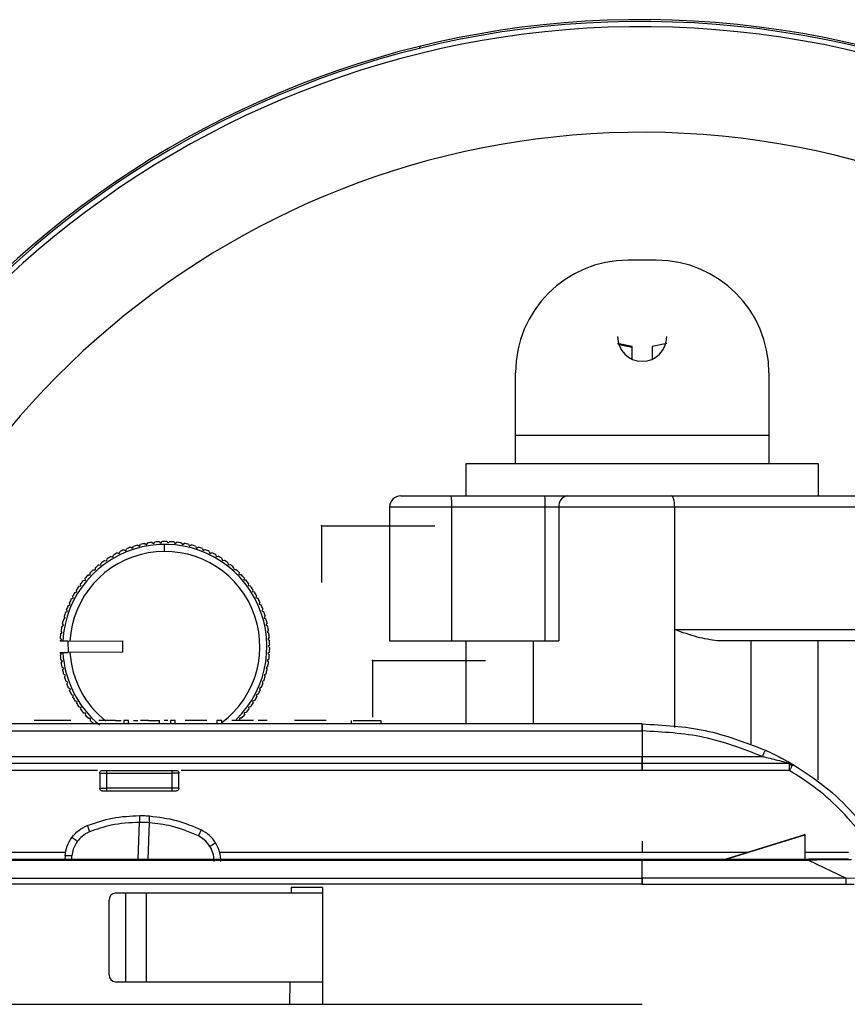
# Model space of a CAD drawing. Header units: millimetres. Extents: x -160 to 150, y -264 to -131.
# Tile 6 of 7: x 40 to 98, y -201 to -131. Entities that reach past the tile are written whole.
import ezdxf

# ---------------------------------------------------------------- set-up
doc = ezdxf.new("R2010")
doc.units = ezdxf.units.MM
doc.header["$PDSIZE"] = -1

msp = doc.modelspace()

# ---------------------------------------------------------------- linework, layer by layer
at = {"color": 7, "linetype": 'Continuous', "lineweight": 25}
for p, q in [((84.931, -148.034), (82.931, -148.034)), ((83.231, -155.063), (83.231, -154.166)), ((84.631, -154.166), (84.631, -155.063)), ((74.931, -162.459), (74.931, -156.034)), ((92.931, -156.034), (92.931, -162.459)), ((74.931, -160.459), (92.931, -160.459)), ((71.431, -162.459), (96.431, -162.459)), ((71.431, -164.759), (71.431, -162.459)), ((96.431, -162.459), (96.431, -164.759)), ((66.79, -164.759), (101.072, -164.759)), ((65.99, -165.559), (65.99, -175.059)), ((101.872, -165.559), (65.99, -165.559)), ((70.412, -175.059), (70.412, -165.559)), ((77.049, -175.059), (77.049, -165.559)), ((78.014, -165.559), (78.014, -175.059)), ((86.238, -181.198), (86.238, -165.559)), ((47.61, -168.413), (47.742, -168.48)), ((47.742, -168.48), (47.808, -168.348)), ((48.107, -168.262), (48.234, -168.337)), ((48.234, -168.337), (48.31, -168.211)), ((48.614, -168.145), (48.735, -168.229)), ((48.735, -168.229), (48.82, -168.108)), ((49.128, -168.064), (49.243, -168.157)), ((49.243, -168.157), (49.335, -168.042)), ((49.646, -168.019), (49.754, -168.119)), ((49.754, -168.119), (49.855, -168.011)), ((50.012, -168.709), (50.011, -168.209)), ((50.166, -168.01), (50.267, -168.118)), ((50.267, -168.118), (50.374, -168.017)), ((50.685, -168.038), (50.778, -168.152)), ((50.778, -168.152), (50.893, -168.059)), ((51.201, -168.102), (51.286, -168.222)), ((51.286, -168.222), (51.407, -168.137)), ((51.711, -168.201), (51.788, -168.327)), ((51.788, -168.327), (51.914, -168.251)), ((52.214, -168.336), (52.281, -168.467)), ((52.281, -168.467), (52.413, -168.4)), ((46.198, -169.071), (46.341, -169.109)), ((46.341, -169.109), (46.379, -168.966)), ((46.653, -168.819), (46.793, -168.867)), ((46.793, -168.867), (46.84, -168.727)), ((47.124, -168.599), (47.26, -168.657)), ((47.26, -168.657), (47.318, -168.521)), ((52.705, -168.506), (52.763, -168.641)), ((52.763, -168.641), (52.899, -168.583)), ((53.184, -168.709), (53.232, -168.849)), ((53.232, -168.849), (53.372, -168.8)), ((53.647, -168.945), (53.686, -169.088)), ((53.686, -169.088), (53.828, -169.049)), ((45.346, -169.666), (45.493, -169.684)), ((45.493, -169.684), (45.51, -169.537)), ((45.762, -169.354), (45.907, -169.381)), ((45.907, -169.381), (45.935, -169.236)), ((54.092, -169.214), (54.121, -169.358)), ((54.121, -169.358), (54.266, -169.33)), ((54.518, -169.512), (54.537, -169.659)), ((54.537, -169.659), (54.683, -169.64)), ((54.922, -169.84), (54.93, -169.987)), ((44.586, -170.375), (44.733, -170.372)), ((44.733, -170.372), (44.73, -170.224)), ((44.954, -170.007), (45.101, -170.015)), ((45.101, -170.015), (45.108, -169.867)), ((54.93, -169.987), (55.078, -169.979)), ((55.302, -170.194), (55.3, -170.342)), ((55.3, -170.342), (55.448, -170.344)), ((43.931, -171.182), (44.077, -171.159)), ((44.077, -171.159), (44.053, -171.013)), ((44.244, -170.767), (44.391, -170.754)), ((44.391, -170.754), (44.378, -170.607)), ((55.657, -170.575), (55.644, -170.722)), ((55.644, -170.722), (55.791, -170.735)), ((55.984, -170.979), (55.961, -171.125)), ((55.961, -171.125), (56.107, -171.148)), ((43.536, -172.029), (43.493, -171.888)), ((43.647, -171.618), (43.791, -171.584)), ((43.791, -171.584), (43.758, -171.441)), ((56.282, -171.405), (56.249, -171.549)), ((56.249, -171.549), (56.393, -171.582)), ((56.549, -171.851), (56.506, -171.993)), ((43.175, -172.544), (43.313, -172.49)), ((43.313, -172.49), (43.259, -172.353)), ((43.395, -172.073), (43.536, -172.029)), ((56.506, -171.993), (56.648, -172.036)), ((56.785, -172.315), (56.732, -172.453)), ((56.732, -172.453), (56.87, -172.505)), ((42.965, -173.454), (42.893, -173.325)), ((42.988, -173.029), (43.122, -172.966)), ((43.122, -172.966), (43.059, -172.833)), ((56.988, -172.794), (56.926, -172.928)), ((56.926, -172.928), (57.06, -172.99)), ((57.157, -173.285), (57.086, -173.415)), ((42.719, -174.033), (42.842, -173.952)), ((42.842, -173.952), (42.762, -173.828)), ((42.836, -173.526), (42.965, -173.454)), ((57.086, -173.415), (57.215, -173.486)), ((57.291, -173.788), (57.211, -173.912)), ((57.211, -173.912), (57.335, -173.992)), ((42.637, -174.546), (42.755, -174.457)), ((42.755, -174.457), (42.666, -174.339)), ((57.39, -174.298), (57.301, -174.416)), ((57.301, -174.416), (57.42, -174.505)), ((86.238, -174.259), (101.872, -174.259)), ((42.591, -175.064), (42.703, -174.967)), ((42.591, -175.064), (42.591, -175.079)), ((43.158, -175.078), (42.591, -175.079)), ((42.703, -174.967), (42.605, -174.856)), ((43.158, -175.078), (47.03, -175.067)), ((43.158, -175.078), (43.16, -175.878)), ((47.03, -175.067), (47.032, -175.867)), ((57.453, -174.814), (57.356, -174.926)), ((57.356, -174.926), (57.468, -175.023)), ((57.48, -175.334), (57.376, -175.438)), ((57.376, -175.438), (57.48, -175.543)), ((65.99, -175.059), (78.014, -175.059)), ((71.431, -180.959), (71.431, -175.059)), ((76.181, -175.059), (76.181, -180.959)), ((101.072, -175.059), (89.274, -175.059)), ((91.681, -182.359), (91.681, -175.059)), ((96.431, -184.913), (96.431, -175.059)), ((42.593, -175.879), (43.16, -175.878)), ((42.593, -175.879), (42.594, -175.895)), ((42.706, -175.992), (42.594, -175.895)), ((42.609, -176.104), (42.706, -175.992)), ((47.032, -175.867), (43.144, -175.878)), ((43.144, -175.878), (43.144, -175.878)), ((57.471, -175.854), (57.359, -175.951)), ((57.359, -175.951), (57.457, -176.062)), ((42.761, -176.502), (42.642, -176.413)), ((42.672, -176.62), (42.761, -176.502)), ((57.425, -176.372), (57.307, -176.461)), ((57.307, -176.461), (57.396, -176.579)), ((42.851, -177.006), (42.727, -176.926)), ((42.771, -177.13), (42.851, -177.006)), ((42.976, -177.503), (42.847, -177.432)), ((42.905, -177.633), (42.976, -177.503)), ((57.226, -177.392), (57.097, -177.464)), ((57.097, -177.464), (57.169, -177.593)), ((57.343, -176.885), (57.22, -176.966)), ((57.22, -176.966), (57.3, -177.09)), ((43.136, -177.99), (43.002, -177.928)), ((43.074, -178.125), (43.136, -177.99)), ((57.074, -177.889), (56.94, -177.952)), ((56.94, -177.952), (57.003, -178.086)), ((43.33, -178.465), (43.191, -178.413)), ((43.277, -178.603), (43.33, -178.465)), ((43.556, -178.925), (43.414, -178.883)), ((43.513, -179.067), (43.556, -178.925)), ((56.667, -178.845), (56.526, -178.889)), ((56.526, -178.889), (56.569, -179.03)), ((56.887, -178.374), (56.749, -178.428)), ((56.749, -178.428), (56.802, -178.565)), ((43.813, -179.369), (43.669, -179.336)), ((43.78, -179.513), (43.813, -179.369)), ((56.414, -179.3), (56.271, -179.334)), ((56.271, -179.334), (56.304, -179.478)), ((44.101, -179.793), (43.955, -179.77)), ((44.078, -179.939), (44.101, -179.793)), ((44.418, -180.196), (44.271, -180.183)), ((44.405, -180.343), (44.418, -180.196)), ((55.818, -180.151), (55.671, -180.164)), ((55.671, -180.164), (55.684, -180.312)), ((56.131, -179.736), (55.985, -179.76)), ((55.985, -179.76), (56.009, -179.905)), ((83.93, -180.959), (14.224, -180.959)), ((43.353, -180.719), (40.761, -180.719)), ((44.762, -180.576), (44.614, -180.574)), ((44.76, -180.724), (44.762, -180.576)), ((45.132, -180.931), (44.984, -180.939)), ((46.538, -180.719), (46.942, -180.719)), ((47.12, -180.719), (47.12, -180.969)), ((47.464, -180.969), (47.464, -180.719)), ((48.873, -180.719), (48.87, -180.719)), ((49.666, -180.969), (49.666, -180.719)), ((50.429, -180.719), (50.429, -180.969)), ((50.774, -180.969), (50.774, -180.719)), ((53.022, -180.719), (51.486, -180.719)), ((53.734, -180.719), (53.734, -180.969)), ((54.079, -180.969), (54.079, -180.719)), ((56.327, -180.719), (54.791, -180.719)), ((55.476, -180.543), (55.329, -180.546)), ((55.329, -180.546), (55.332, -180.694)), ((57.311, -180.719), (56.657, -180.719)), ((61.487, -180.719), (59.239, -180.719)), ((63.271, -180.719), (63.271, -180.969)), ((65.386, -180.969), (65.386, -180.719)), ((19.224, -181.455), (83.93, -181.455)), ((83.93, -181.455), (83.93, -183.263)), ((94.383, -183.759), (11.704, -183.759)), ((13.033, -183.263), (92.472, -183.263)), ((94.383, -183.759), (94.515, -183.777)), ((94.515, -183.777), (94.638, -183.829)), ((45.262, -184.255), (26.188, -184.255)), ((45.412, -184.455), (45.412, -185.509)), ((45.912, -184.255), (50.538, -184.255)), ((45.912, -185.509), (45.912, -184.455)), ((45.912, -184.455), (50.538, -184.455)), ((50.538, -184.455), (50.538, -185.509)), ((51.038, -185.509), (51.038, -184.455)), ((94.383, -184.255), (51.188, -184.255)), ((94.494, -183.847), (94.562, -183.953)), ((50.538, -185.509), (45.912, -185.509)), ((45.912, -185.709), (50.538, -185.709)), ((48.137, -190.559), (48.236, -187.941)), ((48.933, -187.967), (48.835, -190.559)), ((89.817, -190.55), (95.419, -188.824)), ((89.893, -190.548), (95.488, -188.824)), ((95.488, -188.809), (95.419, -188.824)), ((95.488, -188.809), (95.488, -190.548)), ((28.816, -190.063), (43.01, -190.063)), ((53.925, -190.063), (91.397, -190.063)), ((95.488, -190.063), (98.574, -190.063)), ((12.921, -190.559), (95.739, -190.559)), ((12.921, -190.63), (83.93, -190.63)), ((42.957, -190.309), (42.939, -190.559)), ((43.422, -190.559), (43.439, -190.327)), ((83.93, -191.915), (83.93, -190.63)), ((83.93, -190.63), (95.744, -190.63)), ((95.744, -190.63), (98.415, -191.913)), ((30.012, -191.915), (83.93, -191.915)), ((98.415, -191.913), (83.93, -191.913)), ((99.001, -191.917), (98.415, -191.913)), ((83.93, -192.34), (30.012, -192.34)), ((59.014, -192.559), (59.008, -192.959)), ((61.224, -192.559), (59.014, -192.559)), ((61.224, -192.559), (61.224, -200.859)), ((98.419, -192.342), (83.93, -192.342)), ((98.982, -192.358), (98.419, -192.342)), ((46.084, -198.759), (46.084, -193.459)), ((61.224, -192.959), (46.537, -192.959)), ((47.243, -192.959), (47.243, -199.259)), ((48.719, -192.959), (48.719, -199.259)), ((46.537, -199.259), (61.224, -199.259)), ((58.913, -199.259), (58.889, -200.859)), ((10.224, -200.859), (83.93, -200.859))]:
    msp.add_line(p, q, dxfattribs=at)
at = {"color": 7, "linetype": 'Continuous'}
for p, q in [((61.171, -166.897), (61.171, -170.91)), ((61.171, -166.897), (69.197, -166.897)), ((64.77, -176.459), (64.77, -180.472)), ((64.77, -176.459), (72.796, -176.459))]:
    msp.add_line(p, q, dxfattribs=at)
at = {"color": 7, "linetype": 'Continuous', "lineweight": 25, "flags": 128}
for points in [[(68.1, -132.907), (68.155, -132.868), (68.229, -132.84)], [(83.231, -154.166), (82.298, -153.972), (82.187, -153.938)], [(82.199, -153.979), (82.292, -154.007), (83.231, -154.201)], [(85.675, -153.938), (85.564, -153.972), (84.631, -154.166)], [(86.238, -165.559), (86.233, -165.403), (86.22, -165.253), (86.198, -165.115), (86.168, -164.993), (86.132, -164.894), (86.091, -164.82), (86.046, -164.774), (86, -164.759)]]:
    msp.add_lwpolyline(points, dxfattribs=at)
at = {"color": 7, "linetype": 'Continuous', "lineweight": 25}
for centre, radius, start, end in [((83.931, -197.459), 66.5, 194.40377, 165.62252), ((83.931, -197.459), 66.367, 194.40555, 165.56649), ((83.931, -197.459), 65.997, 194.51709, 165.51604), ((83.931, -197.459), 58.5, 196.38282, 163.57799), ((82.931, -156.034), 8, 90, 180), ((84.931, -156.034), 8, 0, 90), ((83.931, -153.459), 1.75, 180, 0), ((66.79, -165.559), 0.8, 90, 180), ((65.442, -165.359), 4.973, 357.69899, 6.93315), ((72.08, -165.359), 4.973, 357.69899, 6.93315), ((78.734, -165.476), 0.725, 98.66751, 186.60727), ((50.031, -175.459), 7.25, 314.25672, 176.99356), ((50.031, -175.459), 7.45, 108.9639, 111.35702), ((50.031, -175.459), 7.45, 104.9639, 107.35702), ((50.031, -175.459), 7.45, 100.9639, 103.35702), ((50.031, -175.459), 7.45, 96.9639, 99.35702), ((50.031, -175.459), 7.45, 92.9639, 95.35702), ((50.031, -175.459), 7.45, 88.9639, 91.35702), ((50.031, -175.459), 7.45, 84.9639, 87.35702), ((50.031, -175.459), 7.45, 80.9639, 83.35702), ((50.031, -175.459), 7.45, 76.9639, 79.35702), ((50.031, -175.459), 7.45, 72.9639, 75.35702), ((50.031, -175.459), 7.45, 68.9639, 71.35702), ((50.031, -175.459), 6.75, 306.84421, 176.76316), ((50.031, -175.459), 7.45, 120.9639, 123.35702), ((50.031, -175.459), 7.45, 116.9639, 119.35702), ((50.031, -175.459), 7.45, 112.9639, 115.35702), ((50.031, -175.459), 7.45, 64.9639, 67.35702), ((50.031, -175.459), 7.45, 60.9639, 63.35702), ((50.031, -175.459), 7.45, 56.9639, 59.35702), ((50.031, -175.459), 7.45, 128.9639, 131.35702), ((50.031, -175.459), 7.45, 124.9639, 127.35702), ((50.031, -175.459), 7.45, 52.9639, 55.35702), ((50.031, -175.459), 7.45, 48.9639, 51.35702), ((50.031, -175.459), 7.45, 136.9639, 139.35702), ((50.031, -175.459), 7.45, 132.9639, 135.35702), ((50.031, -175.459), 7.45, 44.9639, 47.35702), ((50.031, -175.459), 7.45, 40.9639, 43.35702), ((50.031, -175.459), 7.45, 144.9639, 147.35702), ((50.031, -175.459), 7.45, 140.9639, 143.35702), ((50.031, -175.459), 7.45, 36.9639, 39.35702), ((50.031, -175.459), 7.45, 32.9639, 35.35702), ((50.031, -175.459), 7.45, 148.9639, 151.35702), ((50.031, -175.459), 7.45, 28.9639, 31.35702), ((50.031, -175.459), 7.45, 156.9639, 159.35702), ((50.031, -175.459), 7.45, 152.9639, 155.35702), ((50.031, -175.459), 7.45, 24.9639, 27.35702), ((50.031, -175.459), 7.45, 20.9639, 23.35702), ((50.031, -175.459), 7.45, 160.9639, 163.35702), ((50.031, -175.459), 7.45, 16.9639, 19.35702), ((50.031, -175.459), 7.45, 168.9639, 171.35702), ((50.031, -175.459), 7.45, 164.9639, 167.35702), ((50.031, -175.459), 7.45, 12.9639, 15.35702), ((50.031, -175.459), 7.45, 8.9639, 11.35702), ((50.031, -175.459), 7.45, 172.9639, 175.35702), ((50.031, -175.459), 7.45, 4.9639, 7.35702), ((50.031, -175.459), 7.45, 0.9639, 3.35702), ((50.031, -175.459), 7.45, 184.9639, 187.35702), ((50.031, -175.459), 7.25, 183.31907, 230.16009), ((50.031, -175.459), 6.75, 183.55776, 231.75009), ((50.031, -175.459), 7.45, 352.9639, 355.35702), ((50.031, -175.459), 7.45, 356.9639, 359.35702), ((50.031, -175.459), 7.45, 188.9639, 191.35702), ((50.031, -175.459), 7.45, 348.9639, 351.35702), ((50.031, -175.459), 7.45, 192.9639, 195.35702), ((50.031, -175.459), 7.45, 344.9639, 347.35702), ((50.031, -175.459), 7.45, 196.9639, 199.35702), ((50.031, -175.459), 7.45, 200.9639, 203.35702), ((50.031, -175.459), 7.45, 336.9639, 339.35702), ((50.031, -175.459), 7.45, 340.9639, 343.35702), ((50.031, -175.459), 7.45, 204.9639, 207.35702), ((50.031, -175.459), 7.45, 332.9639, 335.35702), ((50.031, -175.459), 7.45, 208.9639, 211.35702), ((50.031, -175.459), 7.45, 212.9639, 215.35702), ((50.031, -175.459), 7.45, 324.9639, 327.35702), ((50.031, -175.459), 7.45, 328.9639, 331.35702), ((50.031, -175.459), 7.45, 216.9639, 219.35702), ((50.031, -175.459), 7.45, 316.9639, 319.35702), ((50.031, -175.459), 7.45, 320.9639, 323.35702), ((50.031, -175.459), 7.45, 220.9639, 223.35702), ((50.031, -175.459), 7.45, 224.9639, 227.35702), ((43.064, -193.854), 3.547, 83.93294, 91.72996), ((46.562, -193.437), 0.478, 92.95214, 182.67534), ((46.562, -198.781), 0.478, 177.32466, 267.04786)]:
    msp.add_arc(centre, radius, start, end, dxfattribs=at)
for points, knots in [([(89.274, -175.059), (88.807, -174.988), (87.873, -174.846), (86.783, -174.455), (86.238, -174.259)], [0, 0, 0, 0, 0.5000462, 1, 1, 1, 1]), ([(47.814, -180.719), (47.883, -180.719), (48.041, -180.719), (48.137, -180.719), (48.12, -180.719), (48.115, -180.719)], [0, 0, 0, 0, 0.364629, 0.835921, 1, 1, 1, 1]), ([(48.873, -180.719), (48.952, -180.719), (49.108, -180.719), (49.32, -180.719), (49.496, -180.719), (49.613, -180.719), (49.669, -180.719), (49.66, -180.719), (49.658, -180.719)], [0, 0, 0, 0, 0.192934, 0.380989, 0.564353, 0.744672, 0.933772, 1, 1, 1, 1]), ([(50.251, -180.719), (50.243, -180.719), (50.137, -180.719), (50.055, -180.719), (49.979, -180.719)], [0, 0, 0, 0, 0.0786841, 1, 1, 1, 1]), ([(53.906, -180.719), (53.884, -180.719), (53.839, -180.719), (53.781, -180.719), (53.745, -180.719), (53.73, -180.719), (53.734, -180.719), (53.734, -180.719)], [0, 0, 0, 0, 0.249974, 0.499948, 0.749922, 0.999896, 1, 1, 1, 1]), ([(54.079, -180.719), (54.076, -180.719), (54.071, -180.719), (54.031, -180.719), (53.974, -180.719), (53.929, -180.719), (53.906, -180.719)], [0, 0, 0, 0, 0.249922, 0.499948, 0.749974, 1, 1, 1, 1]), ([(63.415, -180.719), (63.496, -180.719), (63.67, -180.719), (64.09, -180.719), (64.514, -180.719), (64.864, -180.719), (65.099, -180.719), (65.278, -180.719), (65.378, -180.719), (65.378, -180.719), (65.378, -180.719)], [0, 0, 0, 0, 0.142355, 0.307134, 0.512406, 0.620572, 0.721269, 0.82196, 0.920534, 1, 1, 1, 1]), ([(83.93, -180.959), (83.93, -180.967), (83.93, -180.982), (83.93, -181.096), (83.93, -181.259), (83.93, -181.39), (83.93, -181.455)], [0, 0, 0, 0, 0.250598, 0.499785, 0.749187, 1, 1, 1, 1]), ([(83.93, -180.959), (85.436, -181.036), (88.45, -181.191), (91.268, -182.272), (92.677, -182.812)], [0, 0, 0, 0, 0.499921, 1, 1, 1, 1]), ([(92.472, -183.263), (91.097, -182.736), (88.345, -181.681), (85.402, -181.53), (83.93, -181.455)], [0, 0, 0, 0, 0.499836, 1, 1, 1, 1]), ([(92.472, -183.263), (92.498, -183.206), (92.537, -183.119), (92.585, -183.014), (92.618, -182.941), (92.644, -182.883), (92.67, -182.827), (92.675, -182.818), (92.677, -182.812)], [0, 0, 0, 0, 0.239566, 0.368431, 0.5, 0.631569, 0.760433, 1, 1, 1, 1]), ([(92.677, -182.812), (93.052, -182.989), (93.622, -183.257), (94.237, -183.596), (94.5, -183.748), (94.616, -183.816), (94.63, -183.825), (94.638, -183.829)], [0, 0, 0, 0, 0.473315, 0.7186, 0.850499, 0.922318, 1, 1, 1, 1]), ([(92.472, -183.263), (92.834, -183.348), (93.37, -183.475), (93.98, -183.642), (94.259, -183.723), (94.355, -183.751), (94.379, -183.758), (94.382, -183.759), (94.383, -183.759)], [0, 0, 0, 0, 0.522798, 0.775545, 0.914412, 0.961613, 0.981452, 1, 1, 1, 1]), ([(94.515, -183.777), (94.514, -183.78), (94.511, -183.787), (94.5, -183.827), (94.494, -183.847)], [0, 0, 0, 0, 0.499421, 1, 1, 1, 1]), ([(94.638, -183.829), (94.637, -183.83), (94.635, -183.833), (94.62, -183.857), (94.597, -183.895), (94.574, -183.934), (94.562, -183.953)], [0, 0, 0, 0, 0.2331948, 0.48022, 0.7374096, 1, 1, 1, 1]), ([(94.638, -183.829), (95.413, -184.332), (96.964, -185.339), (98.965, -187.273), (100.679, -189.474), (101.464, -191.153), (101.857, -191.993)], [0, 0, 0, 0, 0.249696, 0.499584, 0.749689, 1, 1, 1, 1]), ([(45.612, -184.255), (45.616, -184.255), (45.624, -184.255), (45.683, -184.255), (45.745, -184.255), (45.815, -184.255), (45.874, -184.255), (45.912, -184.255)], [0, 0, 0, 0, 0.248289, 0.499589, 0.627029, 0.760356, 1, 1, 1, 1]), ([(50.538, -184.255), (50.577, -184.255), (50.656, -184.255), (50.739, -184.255), (50.79, -184.255), (50.827, -184.255), (50.834, -184.255), (50.838, -184.255)], [0, 0, 0, 0, 0.248289, 0.499589, 0.627029, 0.760356, 1, 1, 1, 1]), ([(94.494, -183.847), (94.477, -183.854), (94.442, -183.868), (94.402, -183.892), (94.383, -183.904)], [0, 0, 0, 0, 0.50237, 1, 1, 1, 1]), ([(94.562, -183.953), (94.549, -183.975), (94.523, -184.018), (94.477, -184.095), (94.43, -184.175), (94.398, -184.229), (94.383, -184.255)], [0, 0, 0, 0, 0.26259, 0.51978, 0.766805, 1, 1, 1, 1]), ([(100.89, -191.067), (100.5, -190.373), (99.719, -188.986), (98.162, -187.164), (96.395, -185.548), (95.054, -184.686), (94.383, -184.255)], [0, 0, 0, 0, 0.249655, 0.499523, 0.749651, 1, 1, 1, 1]), ([(45.612, -185.709), (45.616, -185.709), (45.624, -185.709), (45.684, -185.709), (45.745, -185.709), (45.815, -185.709), (45.874, -185.709), (45.912, -185.709)], [0, 0, 0, 0, 0.249018, 0.499645, 0.628514, 0.760387, 1, 1, 1, 1]), ([(50.538, -185.709), (50.577, -185.709), (50.656, -185.709), (50.739, -185.709), (50.79, -185.709), (50.827, -185.709), (50.834, -185.709), (50.838, -185.709)], [0, 0, 0, 0, 0.249018, 0.499645, 0.628514, 0.760387, 1, 1, 1, 1]), ([(44.526, -188.168), (45.118, -187.964), (46.327, -187.548), (47.603, -187.489), (48.254, -187.459)], [0, 0, 0, 0, 0.490002, 1, 1, 1, 1]), ([(48.236, -187.941), (47.557, -187.976), (46.343, -188.038), (45.198, -188.438), (44.694, -188.615)], [0, 0, 0, 0, 0.559938, 1, 1, 1, 1]), ([(48.254, -187.459), (48.252, -187.468), (48.247, -187.485), (48.241, -187.614), (48.237, -187.776), (48.236, -187.887), (48.236, -187.941)], [0, 0, 0, 0, 0.2707145, 0.5623123, 0.7892836, 1, 1, 1, 1]), ([(48.933, -187.967), (48.803, -187.959), (48.571, -187.945), (48.338, -187.942), (48.236, -187.941)], [0, 0, 0, 0, 0.559979, 1, 1, 1, 1]), ([(48.254, -187.459), (48.319, -187.46), (48.436, -187.461), (48.552, -187.465), (48.603, -187.466)], [0, 0, 0, 0, 0.560099, 1, 1, 1, 1]), ([(48.603, -187.466), (48.668, -187.469), (48.784, -187.474), (48.9, -187.482), (48.951, -187.486)], [0, 0, 0, 0, 0.55989, 1, 1, 1, 1]), ([(48.933, -187.967), (48.938, -187.899), (48.947, -187.756), (48.954, -187.595), (48.956, -187.502), (48.953, -187.491), (48.951, -187.486)], [0, 0, 0, 0, 0.270714, 0.562312, 0.789284, 1, 1, 1, 1]), ([(52.414, -188.907), (51.787, -188.642), (50.668, -188.168), (49.463, -188.029), (48.933, -187.967)], [0, 0, 0, 0, 0.559913, 1, 1, 1, 1]), ([(48.951, -187.486), (49.598, -187.565), (50.867, -187.72), (52.04, -188.226), (52.615, -188.474)], [0, 0, 0, 0, 0.509998, 1, 1, 1, 1]), ([(43.431, -189.018), (43.586, -188.835), (43.891, -188.475), (44.316, -188.269), (44.526, -188.168)], [0, 0, 0, 0, 0.506465, 1, 1, 1, 1]), ([(44.694, -188.615), (44.504, -188.709), (44.165, -188.876), (43.924, -189.167), (43.818, -189.294)], [0, 0, 0, 0, 0.559793, 1, 1, 1, 1]), ([(44.526, -188.168), (44.528, -188.176), (44.532, -188.193), (44.577, -188.313), (44.634, -188.462), (44.675, -188.565), (44.694, -188.615)], [0, 0, 0, 0, 0.270837, 0.562281, 0.789161, 1, 1, 1, 1]), ([(52.615, -188.474), (52.612, -188.482), (52.607, -188.499), (52.554, -188.615), (52.485, -188.76), (52.437, -188.859), (52.414, -188.907)], [0, 0, 0, 0, 0.270837, 0.562281, 0.789161, 1, 1, 1, 1]), ([(53.643, -189.404), (53.505, -189.213), (53.228, -188.831), (52.819, -188.593), (52.615, -188.474)], [0, 0, 0, 0, 0.4995882, 1, 1, 1, 1]), ([(42.957, -190.309), (42.991, -190.076), (43.059, -189.613), (43.307, -189.215), (43.431, -189.018)], [0, 0, 0, 0, 0.502494, 1, 1, 1, 1]), ([(43.818, -189.294), (43.769, -189.259), (43.667, -189.184), (43.537, -189.091), (43.448, -189.028), (43.436, -189.021), (43.431, -189.018)], [0, 0, 0, 0, 0.240724, 0.5, 0.759276, 1, 1, 1, 1]), ([(43.818, -189.294), (43.708, -189.474), (43.512, -189.794), (43.461, -190.164), (43.439, -190.327)], [0, 0, 0, 0, 0.560053, 1, 1, 1, 1]), ([(53.236, -189.651), (53.11, -189.48), (52.886, -189.176), (52.558, -188.989), (52.414, -188.907)], [0, 0, 0, 0, 0.559278, 1, 1, 1, 1]), ([(53.643, -189.404), (53.637, -189.407), (53.625, -189.414), (53.531, -189.47), (53.395, -189.553), (53.288, -189.619), (53.236, -189.651)], [0, 0, 0, 0, 0.2407445, 0.5000214, 0.7592865, 1, 1, 1, 1]), ([(54.017, -190.728), (54.001, -190.492), (53.969, -190.025), (53.751, -189.61), (53.643, -189.404)], [0, 0, 0, 0, 0.504552, 1, 1, 1, 1]), ([(83.93, -189.288), (83.93, -189.451), (83.93, -189.737), (83.93, -190.001), (83.93, -190.114)], [0, 0, 0, 0, 0.569813, 1, 1, 1, 1]), ([(53.535, -190.71), (53.519, -190.501), (53.49, -190.126), (53.314, -189.796), (53.236, -189.651)], [0, 0, 0, 0, 0.558989, 1, 1, 1, 1]), ([(89.817, -190.55), (89.815, -190.551), (89.812, -190.552), (89.811, -190.553), (89.813, -190.554), (89.818, -190.554), (89.824, -190.554), (89.835, -190.553), (89.859, -190.551), (89.879, -190.549), (89.893, -190.548)], [0, 0, 0, 0, 0.14815, 0.265236, 0.359253, 0.402262, 0.445539, 0.541494, 0.661684, 1, 1, 1, 1]), ([(98.574, -190.559), (98.545, -190.559), (98.501, -190.559), (98.142, -190.559), (97.77, -190.559), (97.312, -190.559), (96.638, -190.559), (96.097, -190.559), (95.739, -190.559)], [0, 0, 0, 0, 0.249041, 0.373201, 0.497221, 0.616852, 0.747369, 1, 1, 1, 1]), ([(98.791, -190.608), (98.741, -190.602), (98.669, -190.593), (98.263, -190.591), (97.761, -190.593), (96.903, -190.605), (96.152, -190.621), (95.744, -190.63)], [0, 0, 0, 0, 0.261513, 0.381846, 0.501918, 0.729124, 1, 1, 1, 1]), ([(83.93, -191.948), (83.93, -191.93), (83.93, -191.892), (83.929, -191.837), (83.93, -191.785), (83.93, -191.729), (83.929, -191.673), (83.929, -191.664), (83.93, -191.659)], [0, 0, 0, 0, 0.10076, 0.206776, 0.321108, 0.446208, 0.676472, 1, 1, 1, 1]), ([(83.93, -191.913), (83.93, -191.94), (83.93, -191.993), (83.93, -192.103), (83.93, -192.221), (83.93, -192.302), (83.93, -192.342)], [0, 0, 0, 0, 0.268467, 0.524627, 0.768474, 1, 1, 1, 1])]:
    msp.add_open_spline(points, degree=3, knots=knots, dxfattribs=at)
for points in [[(46.538, -180.719), (46.425, -180.719), (46.198, -180.719), (45.875, -180.719), (45.578, -180.719), (45.42, -180.719), (45.34, -180.719)], [(47.292, -180.719), (47.27, -180.719), (47.224, -180.719), (47.168, -180.719), (47.128, -180.719), (47.123, -180.719), (47.12, -180.719)], [(47.464, -180.719), (47.462, -180.719), (47.457, -180.719), (47.417, -180.719), (47.36, -180.719), (47.315, -180.719), (47.292, -180.719)], [(48.87, -180.719), (48.817, -180.719), (48.712, -180.719), (48.56, -180.719), (48.419, -180.719), (48.341, -180.719), (48.301, -180.719)], [(50.601, -180.719), (50.579, -180.719), (50.534, -180.719), (50.477, -180.719), (50.437, -180.719), (50.432, -180.719), (50.429, -180.719)], [(50.774, -180.719), (50.771, -180.719), (50.766, -180.719), (50.726, -180.719), (50.669, -180.719), (50.624, -180.719), (50.601, -180.719)], [(83.93, -181.455), (83.93, -181.39), (83.93, -181.259), (83.93, -181.096), (83.93, -180.981), (83.93, -180.967), (83.93, -180.959)], [(83.93, -183.759), (83.93, -183.752), (83.93, -183.737), (83.93, -183.622), (83.93, -183.459), (83.93, -183.329), (83.93, -183.263)], [(83.93, -183.263), (83.93, -183.329), (83.93, -183.459), (83.93, -183.622), (83.93, -183.737), (83.93, -183.752), (83.93, -183.759)], [(83.93, -183.759), (83.93, -183.767), (83.93, -183.781), (83.93, -183.896), (83.93, -184.059), (83.93, -184.19), (83.93, -184.255)], [(83.93, -184.255), (83.93, -184.19), (83.93, -184.059), (83.93, -183.896), (83.93, -183.781), (83.93, -183.767), (83.93, -183.759)], [(94.383, -183.904), (94.383, -183.882), (94.383, -183.839), (94.383, -183.794), (94.383, -183.765), (94.383, -183.761), (94.383, -183.759)], [(45.412, -184.455), (45.415, -184.429), (45.421, -184.376), (45.467, -184.31), (45.533, -184.264), (45.585, -184.258), (45.612, -184.255)], [(45.412, -184.455), (45.419, -184.455), (45.434, -184.455), (45.55, -184.455), (45.715, -184.455), (45.846, -184.455), (45.912, -184.455)], [(45.912, -184.455), (45.912, -184.429), (45.912, -184.376), (45.912, -184.31), (45.912, -184.264), (45.912, -184.258), (45.912, -184.255)], [(50.538, -184.255), (50.538, -184.258), (50.538, -184.264), (50.538, -184.31), (50.538, -184.376), (50.538, -184.429), (50.538, -184.455)], [(51.038, -184.455), (51.03, -184.455), (51.015, -184.455), (50.9, -184.455), (50.734, -184.455), (50.603, -184.455), (50.538, -184.455)], [(50.838, -184.255), (50.864, -184.258), (50.916, -184.264), (50.982, -184.31), (51.029, -184.376), (51.035, -184.429), (51.038, -184.455)], [(94.383, -184.255), (94.383, -184.222), (94.383, -184.157), (94.383, -184.064), (94.383, -183.977), (94.383, -183.928), (94.383, -183.904)], [(45.412, -185.509), (45.419, -185.509), (45.434, -185.509), (45.55, -185.509), (45.715, -185.509), (45.846, -185.509), (45.912, -185.509)], [(45.612, -185.709), (45.585, -185.706), (45.533, -185.7), (45.467, -185.654), (45.421, -185.588), (45.415, -185.535), (45.412, -185.509)], [(45.912, -185.709), (45.912, -185.706), (45.912, -185.7), (45.912, -185.654), (45.912, -185.588), (45.912, -185.535), (45.912, -185.509)], [(51.038, -185.509), (51.03, -185.509), (51.015, -185.509), (50.9, -185.509), (50.734, -185.509), (50.603, -185.509), (50.538, -185.509)], [(50.538, -185.509), (50.538, -185.535), (50.538, -185.588), (50.538, -185.654), (50.538, -185.7), (50.538, -185.706), (50.538, -185.709)], [(51.038, -185.509), (51.035, -185.535), (51.029, -185.588), (50.982, -185.654), (50.916, -185.7), (50.864, -185.706), (50.838, -185.709)], [(83.93, -190.559), (83.93, -190.562), (83.93, -190.568), (83.93, -190.61), (83.93, -190.63)], [(83.93, -190.63), (83.93, -190.609), (83.93, -190.568), (83.93, -190.562), (83.93, -190.559)], [(95.744, -190.63), (95.743, -190.61), (95.742, -190.568), (95.74, -190.562), (95.739, -190.559)], [(83.93, -192.34), (83.93, -192.297), (83.93, -192.212), (83.93, -192.093), (83.93, -191.989), (83.93, -191.94), (83.93, -191.915)], [(98.419, -192.342), (98.419, -192.299), (98.419, -192.213), (98.418, -192.093), (98.417, -191.988), (98.415, -191.938), (98.415, -191.913)]]:
    msp.add_open_spline(points, degree=3, dxfattribs=at)
at = {"color": 7, "linetype": 'Continuous'}
for p in [(61.171, -166.897), (64.77, -176.459)]:
    msp.add_point(p, dxfattribs=at)

doc.saveas('drawing.dxf')
